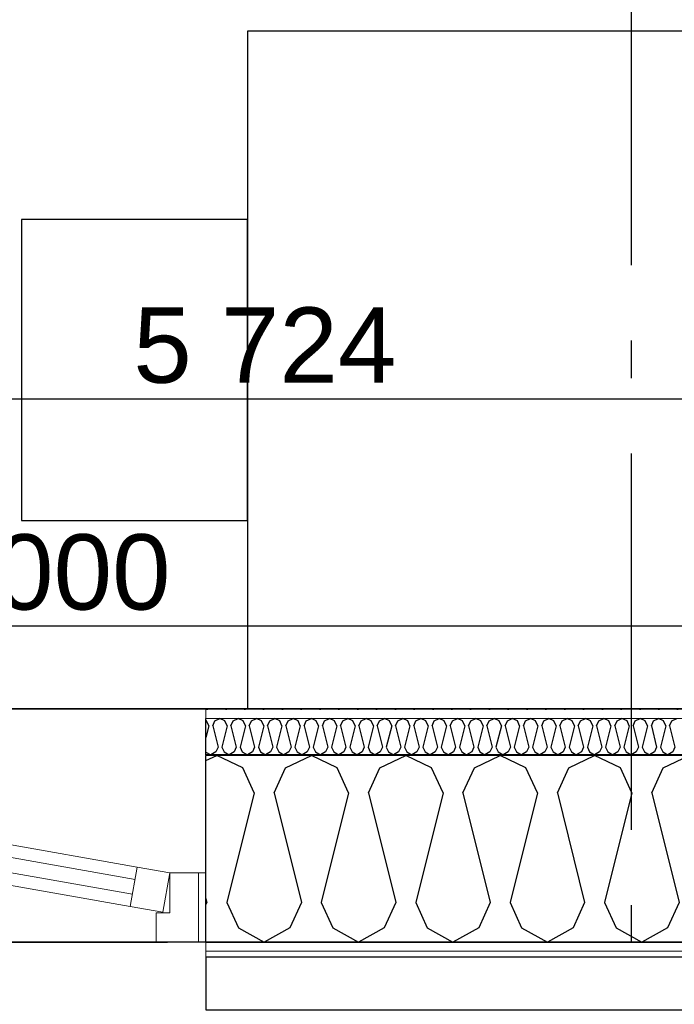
# Model space of a CAD drawing. Header units: millimetres. Extents: x -150 to 340931, y -1115 to 365939.
# Tile 204 of 253: x 311238 to 312108, y 343355 to 344663. Entities that reach past the tile are written whole.
import ezdxf
from ezdxf.enums import TextEntityAlignment as Align

# ---------------------------------------------------------------- set-up
doc = ezdxf.new("R2010")
doc.units = ezdxf.units.MM
doc.header["$LTSCALE"] = 0.5
doc.header["$MEASUREMENT"] = 0
for name, pattern in [('Akselinje', [1500, 1000, -200, 100, -200]), ('Over snittplan', [260, 150, -50, 10, -50]), ('PLINE', [0])]:
    doc.linetypes.add(name, pattern=pattern)
for name, color, linetype in [('232- Ikke-bærende yttervegger (Skravur)(Nye konstruksjoner)', 7, 'Continuous'), ('232- Ikke-bærende yttervegger(Nye konstruksjoner)', 7, 'Continuous'), ('244- Vinduer_ dører_ foldevegger(Nye konstruksjoner)', 7, 'Continuous'), ('255- Gulvoverflate(Nye konstruksjoner)', 7, 'Continuous'), ('257- Systemhimlinger (Skravur)(Nye konstruksjoner)', 7, 'Continuous'), ('257- Systemhimlinger(Nye konstruksjoner)', 7, 'Continuous'), ('273- Kjøkkeninnredning(Nye konstruksjoner)', 7, 'Continuous'), ('82-- Modullinjer(Nye konstruksjoner)', 7, 'Continuous'), ('842-M___1_50 Målsetting bygning', 7, 'Continuous'), ('842-M___1_50 Målsetting bygning(Nye konstruksjoner)', 7, 'Continuous'), ('862- M___Nettoareal(Nye konstruksjoner)', 7, 'Continuous'), ('862- M___Nettoareal(Polylinje)(Nye konstruksjoner)', 7, 'Continuous'), ('862- M___Nettoareal(Tekst)(Nye konstruksjoner)', 7, 'Continuous')]:
    doc.layers.add(name, color=color, linetype=linetype)
for name, color, linetype, lineweight in [('234- Vinduer_ dører_ porter(Nye konstruksjoner)', 7, 'Continuous', 0), ('235- Utvendig kledning og overflate(Nye konstruksjoner)', 7, 'Continuous', 0), ('236- Innvendig kledning og overflate(Nye konstruksjoner)', 7, 'Continuous', 0)]:
    doc.layers.add(name, color=color, linetype=linetype, lineweight=lineweight)
doc.styles.add('GENERATED_STYLE_1', font='txt')
doc.styles.add('GENERATED_STYLE_3', font='arial.ttf')
doc.styles.add('GENERATED_STYLE_5', font='arial.ttf')
doc.dimstyles.new('GENERATED_STYLE__1', dxfattribs={"dimtxt": 100, "dimasz": 95, "dimexe": 0.18, "dimexo": 0.0625, "dimgap": 0, "dimtad": 1, "dimtih": 1, "dimtoh": 1, "dimdec": 0, "dimzin": 0, "dimdsep": 46, "dimtxsty": 'GENERATED_STYLE_3', "dimblk": 'ARROWHEAD_6', "dimblk1": 'ARROWHEAD_6', "dimblk2": 'ARROWHEAD_6', "dimcen": 0.09, "dimse1": 1, "dimse2": 1, "dimclrd": 256, "dimclre": 256, "dimclrt": 256, "dimadec": 1, "dimazin": 0, "dimtfac": 1, "dimtdec": 4, "dimtmove": 0, "dimatfit": 3, "dimfxl": 1, "dimtolj": 1, "dimtzin": 0, "dimarcsym": 0})
doc.dimstyles.new('GENERATED_STYLE__2', dxfattribs={"dimtxt": 100, "dimasz": 95, "dimexe": 0.18, "dimexo": 0.0625, "dimgap": 0, "dimtad": 1, "dimdec": 0, "dimzin": 0, "dimdsep": 46, "dimtxsty": 'GENERATED_STYLE_3', "dimblk": 'ARROWHEAD_6', "dimblk1": 'ARROWHEAD_6', "dimblk2": 'ARROWHEAD_6', "dimcen": 0.09, "dimse1": 1, "dimse2": 1, "dimclrd": 256, "dimclre": 256, "dimclrt": 256, "dimadec": 1, "dimazin": 0, "dimtfac": 1, "dimtdec": 4, "dimtmove": 0, "dimatfit": 3, "dimfxl": 1, "dimtolj": 1, "dimtzin": 0, "dimarcsym": 0})
doc.dimstyles.new('GENERATED_STYLE__5', dxfattribs={"dimtxt": 100, "dimasz": 47.5, "dimexe": 0.18, "dimexo": 0.0625, "dimgap": 0, "dimtad": 1, "dimtih": 1, "dimtoh": 1, "dimdec": 0, "dimzin": 0, "dimdsep": 46, "dimtxsty": 'GENERATED_STYLE_3', "dimblk": 'ARROWHEAD_6', "dimblk1": 'ARROWHEAD_6', "dimblk2": 'ARROWHEAD_6', "dimcen": 0.09, "dimse1": 1, "dimse2": 1, "dimclrd": 256, "dimclre": 256, "dimclrt": 256, "dimadec": 1, "dimazin": 0, "dimtfac": 1, "dimtdec": 4, "dimtmove": 0, "dimatfit": 3, "dimfxl": 1, "dimtolj": 1, "dimtzin": 0, "dimarcsym": 0})
pattern_1 = [(0, (0, 0), (0, 43.30127), [0, -25]), (0, (12.5, 21.65), (0, 43.30127), [0, -25])]

# ---------------------------------------------------------------- blocks, each defined once
blk = doc.blocks.new('Fellesrom Bygg A__6', base_point=(310448.1, 339859.7))
at = {"layer": '862- M___Nettoareal(Polylinje)(Nye konstruksjoner)', "linetype": 'PLINE', "flags": 128}
blk.add_lwpolyline([(308760.9, 343747.8), (314369.7, 343747.8), (314360.9, 345447.8), (320651, 345447.6), (322731.9, 342583.8), (328296.4, 346626.6), (331088.4, 342783.8), (332481.5, 343796), (325033.1, 354047.8), (303141, 354047.8), (303141, 351847.8), (308360.9, 351847.8), (308360.9, 352047.8), (308760.9, 352047.8)], close=True, dxfattribs=at)
at = {"layer": '862- M___Nettoareal(Tekst)(Nye konstruksjoner)', "style": 'GENERATED_STYLE_1'}
for tag, p in [('DUMMY_861', (310985.6, 340047.9)), ('ROOM_NAME', (309910.6, 340002.2)), ('DUMMY_862', (309910.6, 339859.7))]:
    blk.add_attdef(tag, text='', height=100, dxfattribs=at).set_placement(p, align=Align.TOP_LEFT)
blk = doc.blocks.new('LEDER__26', base_point=(313160.9, 345197.8))
at = {"layer": '862- M___Nettoareal(Polylinje)(Nye konstruksjoner)', "linetype": 'PLINE', "flags": 128}
blk.add_lwpolyline([(308760.9, 346075.8), (308760.9, 343747.8), (314360.9, 343747.8), (314360.9, 346075.8), (312360.9, 346075.8)], close=True, dxfattribs=at)
at = {"layer": '862- M___Nettoareal(Tekst)(Nye konstruksjoner)', "style": 'GENERATED_STYLE_1'}
for tag, p in [('DUMMY_861', (313385, 345386.1)), ('ROOM_NAME', (312936.8, 345334.5)), ('DUMMY_862', (312936.8, 345197.8))]:
    blk.add_attdef(tag, text='', height=100, dxfattribs=at).set_placement(p, align=Align.TOP_LEFT)
blk = doc.blocks.new('*X259')
at = {"layer": '232- Ikke-bærende yttervegger (Skravur)(Nye konstruksjoner)', "linetype": 'PLINE'}
for p, q in [((311486.8, 343731.7), (311485.9, 343732.1)), ((311489.8, 343725.2), (311486.8, 343731.7)), ((311494.9, 343725.2), (311497.8, 343731.7)), ((311497.8, 343731.7), (311504.4, 343734.8)), ((311511.1, 343731.7), (311504.4, 343734.8)), ((311514, 343725.2), (311511.1, 343731.7)), ((311519.1, 343725.2), (311522.1, 343731.7)), ((311522.1, 343731.7), (311528.7, 343734.8)), ((311535.4, 343731.7), (311528.7, 343734.8)), ((311538.3, 343725.2), (311535.4, 343731.7)), ((311543.4, 343725.2), (311546.4, 343731.7)), ((311546.4, 343731.7), (311553, 343734.8)), ((311559.6, 343731.7), (311553, 343734.8)), ((311562.6, 343725.2), (311559.6, 343731.7)), ((311567.7, 343725.2), (311570.7, 343731.7)), ((311570.7, 343731.7), (311577.3, 343734.8)), ((311583.9, 343731.7), (311577.3, 343734.8)), ((311586.9, 343725.2), (311583.9, 343731.7)), ((311592, 343725.2), (311594.9, 343731.7)), ((311594.9, 343731.7), (311601.6, 343734.8)), ((311608.2, 343731.7), (311601.6, 343734.8)), ((311611.2, 343725.2), (311608.2, 343731.7)), ((311616.3, 343725.2), (311619.2, 343731.7)), ((311619.2, 343731.7), (311625.9, 343734.8)), ((311632.5, 343731.7), (311625.9, 343734.8)), ((311635.4, 343725.2), (311632.5, 343731.7)), ((311640.5, 343725.2), (311643.5, 343731.7)), ((311643.5, 343731.7), (311650.1, 343734.8)), ((311656.8, 343731.7), (311650.1, 343734.8)), ((311659.7, 343725.2), (311656.8, 343731.7)), ((311664.8, 343725.2), (311667.8, 343731.7)), ((311667.8, 343731.7), (311674.4, 343734.8)), ((311681, 343731.7), (311674.4, 343734.8)), ((311684, 343725.2), (311681, 343731.7)), ((311689.1, 343725.2), (311692.1, 343731.7)), ((311692.1, 343731.7), (311698.7, 343734.8)), ((311705.3, 343731.7), (311698.7, 343734.8)), ((311708.3, 343725.2), (311705.3, 343731.7)), ((311713.4, 343725.2), (311716.3, 343731.7)), ((311716.3, 343731.7), (311723, 343734.8)), ((311729.6, 343731.7), (311723, 343734.8)), ((311732.6, 343725.2), (311729.6, 343731.7)), ((311737.7, 343725.2), (311740.6, 343731.7)), ((311740.6, 343731.7), (311747.3, 343734.8)), ((311753.9, 343731.7), (311747.3, 343734.8)), ((311756.8, 343725.2), (311753.9, 343731.7)), ((311761.9, 343725.2), (311764.9, 343731.7)), ((311764.9, 343731.7), (311771.5, 343734.8)), ((311778.2, 343731.7), (311771.5, 343734.8)), ((311781.1, 343725.2), (311778.2, 343731.7)), ((311786.2, 343725.2), (311789.2, 343731.7)), ((311789.2, 343731.7), (311795.8, 343734.8)), ((311802.5, 343731.7), (311795.8, 343734.8)), ((311805.4, 343725.2), (311802.5, 343731.7)), ((311810.5, 343725.2), (311813.5, 343731.7)), ((311813.5, 343731.7), (311820.1, 343734.8)), ((311826.7, 343731.7), (311820.1, 343734.8)), ((311829.7, 343725.2), (311826.7, 343731.7)), ((311834.8, 343725.2), (311837.8, 343731.7)), ((311837.8, 343731.7), (311844.4, 343734.8)), ((311851, 343731.7), (311844.4, 343734.8)), ((311854, 343725.2), (311851, 343731.7)), ((311859.1, 343725.2), (311862, 343731.7)), ((311862, 343731.7), (311868.7, 343734.8)), ((311875.3, 343731.7), (311868.7, 343734.8)), ((311878.3, 343725.2), (311875.3, 343731.7)), ((311883.4, 343725.2), (311886.3, 343731.7)), ((311886.3, 343731.7), (311892.9, 343734.8)), ((311899.6, 343731.7), (311892.9, 343734.8)), ((311902.5, 343725.2), (311899.6, 343731.7)), ((311907.6, 343725.2), (311910.6, 343731.7)), ((311910.6, 343731.7), (311917.2, 343734.8)), ((311923.9, 343731.7), (311917.2, 343734.8)), ((311926.8, 343725.2), (311923.9, 343731.7)), ((311931.9, 343725.2), (311934.9, 343731.7)), ((311934.9, 343731.7), (311941.5, 343734.8)), ((311948.1, 343731.7), (311941.5, 343734.8)), ((311951.1, 343725.2), (311948.1, 343731.7)), ((311956.2, 343725.2), (311959.2, 343731.7)), ((311959.2, 343731.7), (311965.8, 343734.8)), ((311972.4, 343731.7), (311965.8, 343734.8)), ((311975.4, 343725.2), (311972.4, 343731.7)), ((311980.5, 343725.2), (311983.4, 343731.7)), ((311983.4, 343731.7), (311990.1, 343734.8)), ((311996.7, 343731.7), (311990.1, 343734.8)), ((311999.7, 343725.2), (311996.7, 343731.7)), ((312004.8, 343725.2), (312007.7, 343731.7)), ((312007.7, 343731.7), (312014.4, 343734.8)), ((312021, 343731.7), (312014.4, 343734.8)), ((312023.9, 343725.2), (312021, 343731.7)), ((312029, 343725.2), (312032, 343731.7)), ((312032, 343731.7), (312038.6, 343734.8)), ((312045.3, 343731.7), (312038.6, 343734.8)), ((312048.2, 343725.2), (312045.3, 343731.7)), ((312053.3, 343725.2), (312056.3, 343731.7)), ((312056.3, 343731.7), (312062.9, 343734.8)), ((312069.5, 343731.7), (312062.9, 343734.8)), ((312072.5, 343725.2), (312069.5, 343731.7)), ((312077.6, 343725.2), (312080.6, 343731.7)), ((312080.6, 343731.7), (312087.2, 343734.8)), ((312093.8, 343731.7), (312087.2, 343734.8)), ((312096.8, 343725.2), (312093.8, 343731.7)), ((312101.9, 343725.2), (312104.8, 343731.7)), ((312104.8, 343731.7), (312111.5, 343734.8)), ((311489.8, 343725.2), (311485.9, 343709.8)), ((311494.9, 343725.2), (311501.9, 343697)), ((311514, 343725.2), (311507, 343697)), ((311519.1, 343725.2), (311526.2, 343697)), ((311538.3, 343725.2), (311531.3, 343697)), ((311543.4, 343725.2), (311550.5, 343697)), ((311562.6, 343725.2), (311555.6, 343697)), ((311567.7, 343725.2), (311574.7, 343697)), ((311586.9, 343725.2), (311579.8, 343697)), ((311592, 343725.2), (311599, 343697)), ((311611.2, 343725.2), (311604.1, 343697)), ((311616.3, 343725.2), (311623.3, 343697)), ((311635.4, 343725.2), (311628.4, 343697)), ((311640.5, 343725.2), (311647.6, 343697)), ((311659.7, 343725.2), (311652.7, 343697)), ((311664.8, 343725.2), (311671.9, 343697)), ((311684, 343725.2), (311677, 343697)), ((311689.1, 343725.2), (311696.1, 343697)), ((311708.3, 343725.2), (311701.2, 343697)), ((311713.4, 343725.2), (311720.4, 343697)), ((311732.6, 343725.2), (311725.5, 343697)), ((311737.7, 343725.2), (311744.7, 343697)), ((311756.8, 343725.2), (311749.8, 343697)), ((311761.9, 343725.2), (311769, 343697)), ((311781.1, 343725.2), (311774.1, 343697)), ((311786.2, 343725.2), (311793.3, 343697)), ((311805.4, 343725.2), (311798.4, 343697)), ((311810.5, 343725.2), (311817.5, 343697)), ((311829.7, 343725.2), (311822.7, 343697)), ((311834.8, 343725.2), (311841.8, 343697)), ((311854, 343725.2), (311846.9, 343697)), ((311859.1, 343725.2), (311866.1, 343697)), ((311878.3, 343725.2), (311871.2, 343697)), ((311883.4, 343725.2), (311890.4, 343697)), ((311902.5, 343725.2), (311895.5, 343697)), ((311907.6, 343725.2), (311914.7, 343697)), ((311926.8, 343725.2), (311919.8, 343697)), ((311931.9, 343725.2), (311939, 343697)), ((311951.1, 343725.2), (311944.1, 343697)), ((311956.2, 343725.2), (311963.2, 343697)), ((311975.4, 343725.2), (311968.3, 343697)), ((311980.5, 343725.2), (311987.5, 343697)), ((311999.7, 343725.2), (311992.6, 343697)), ((312004.8, 343725.2), (312011.8, 343697)), ((312023.9, 343725.2), (312016.9, 343697)), ((312029, 343725.2), (312036.1, 343697)), ((312048.2, 343725.2), (312041.2, 343697)), ((312053.3, 343725.2), (312060.4, 343697)), ((312072.5, 343725.2), (312065.5, 343697)), ((312077.6, 343725.2), (312084.6, 343697)), ((312096.8, 343725.2), (312089.7, 343697)), ((312101.9, 343725.2), (312108.9, 343697)), ((311485.9, 343690.4), (311492.3, 343686.8)), ((311498.9, 343690.5), (311492.3, 343686.8)), ((311501.9, 343697), (311498.9, 343690.5)), ((311507, 343697), (311510, 343690.5)), ((311510, 343690.5), (311516.6, 343686.8)), ((311523.2, 343690.5), (311516.6, 343686.8)), ((311526.2, 343697), (311523.2, 343690.5)), ((311531.3, 343697), (311534.2, 343690.5)), ((311534.2, 343690.5), (311540.9, 343686.8)), ((311547.5, 343690.5), (311540.9, 343686.8)), ((311550.5, 343697), (311547.5, 343690.5)), ((311555.6, 343697), (311558.5, 343690.5)), ((311558.5, 343690.5), (311565.1, 343686.8)), ((311571.8, 343690.5), (311565.1, 343686.8)), ((311574.7, 343697), (311571.8, 343690.5)), ((311579.8, 343697), (311582.8, 343690.5)), ((311582.8, 343690.5), (311589.4, 343686.8)), ((311596.1, 343690.5), (311589.4, 343686.8)), ((311599, 343697), (311596.1, 343690.5)), ((311604.1, 343697), (311607.1, 343690.5)), ((311607.1, 343690.5), (311613.7, 343686.8)), ((311620.3, 343690.5), (311613.7, 343686.8)), ((311623.3, 343697), (311620.3, 343690.5)), ((311628.4, 343697), (311631.4, 343690.5)), ((311631.4, 343690.5), (311638, 343686.8)), ((311644.6, 343690.5), (311638, 343686.8)), ((311647.6, 343697), (311644.6, 343690.5)), ((311652.7, 343697), (311655.6, 343690.5)), ((311655.6, 343690.5), (311662.3, 343686.8)), ((311668.9, 343690.5), (311662.3, 343686.8)), ((311671.9, 343697), (311668.9, 343690.5)), ((311677, 343697), (311679.9, 343690.5)), ((311679.9, 343690.5), (311686.6, 343686.8)), ((311693.2, 343690.5), (311686.6, 343686.8)), ((311696.1, 343697), (311693.2, 343690.5)), ((311701.2, 343697), (311704.2, 343690.5)), ((311704.2, 343690.5), (311710.8, 343686.8)), ((311717.5, 343690.5), (311710.8, 343686.8)), ((311720.4, 343697), (311717.5, 343690.5)), ((311725.5, 343697), (311728.5, 343690.5)), ((311728.5, 343690.5), (311735.1, 343686.8)), ((311741.7, 343690.5), (311735.1, 343686.8)), ((311744.7, 343697), (311741.7, 343690.5)), ((311749.8, 343697), (311752.8, 343690.5)), ((311752.8, 343690.5), (311759.4, 343686.8)), ((311766, 343690.5), (311759.4, 343686.8)), ((311769, 343697), (311766, 343690.5)), ((311774.1, 343697), (311777, 343690.5)), ((311777, 343690.5), (311783.7, 343686.8)), ((311790.3, 343690.5), (311783.7, 343686.8)), ((311793.3, 343697), (311790.3, 343690.5)), ((311798.4, 343697), (311801.3, 343690.5)), ((311801.3, 343690.5), (311808, 343686.8)), ((311814.6, 343690.5), (311808, 343686.8)), ((311817.5, 343697), (311814.6, 343690.5)), ((311822.7, 343697), (311825.6, 343690.5)), ((311825.6, 343690.5), (311832.2, 343686.8)), ((311838.9, 343690.5), (311832.2, 343686.8)), ((311841.8, 343697), (311838.9, 343690.5)), ((311846.9, 343697), (311849.9, 343690.5)), ((311849.9, 343690.5), (311856.5, 343686.8)), ((311863.2, 343690.5), (311856.5, 343686.8)), ((311866.1, 343697), (311863.2, 343690.5)), ((311871.2, 343697), (311874.2, 343690.5)), ((311874.2, 343690.5), (311880.8, 343686.8)), ((311887.4, 343690.5), (311880.8, 343686.8)), ((311890.4, 343697), (311887.4, 343690.5)), ((311895.5, 343697), (311898.5, 343690.5)), ((311898.5, 343690.5), (311905.1, 343686.8)), ((311911.7, 343690.5), (311905.1, 343686.8)), ((311914.7, 343697), (311911.7, 343690.5)), ((311919.8, 343697), (311922.7, 343690.5)), ((311922.7, 343690.5), (311929.4, 343686.8)), ((311936, 343690.5), (311929.4, 343686.8)), ((311939, 343697), (311936, 343690.5)), ((311944.1, 343697), (311947, 343690.5)), ((311947, 343690.5), (311953.6, 343686.8)), ((311960.3, 343690.5), (311953.6, 343686.8)), ((311963.2, 343697), (311960.3, 343690.5)), ((311968.3, 343697), (311971.3, 343690.5)), ((311971.3, 343690.5), (311977.9, 343686.8)), ((311984.6, 343690.5), (311977.9, 343686.8)), ((311987.5, 343697), (311984.6, 343690.5)), ((311992.6, 343697), (311995.6, 343690.5)), ((311995.6, 343690.5), (312002.2, 343686.8)), ((312008.8, 343690.5), (312002.2, 343686.8)), ((312011.8, 343697), (312008.8, 343690.5)), ((312016.9, 343697), (312019.9, 343690.5)), ((312019.9, 343690.5), (312026.5, 343686.8)), ((312033.1, 343690.5), (312026.5, 343686.8)), ((312036.1, 343697), (312033.1, 343690.5)), ((312041.2, 343697), (312044.1, 343690.5)), ((312044.1, 343690.5), (312050.8, 343686.8)), ((312057.4, 343690.5), (312050.8, 343686.8)), ((312060.4, 343697), (312057.4, 343690.5)), ((312065.5, 343697), (312068.4, 343690.5)), ((312068.4, 343690.5), (312075.1, 343686.8)), ((312081.7, 343690.5), (312075.1, 343686.8)), ((312084.6, 343697), (312081.7, 343690.5)), ((312089.7, 343697), (312092.7, 343690.5)), ((312092.7, 343690.5), (312099.3, 343686.8)), ((312106, 343690.5), (312099.3, 343686.8)), ((312108.9, 343697), (312106, 343690.5))]:
    blk.add_line(p, q, dxfattribs=at)
blk = doc.blocks.new('*X263')
at = {"layer": '232- Ikke-bærende yttervegger (Skravur)(Nye konstruksjoner)', "linetype": 'PLINE'}
for p, q in [((311485.9, 343679), (311500.4, 343685.8)), ((311534.7, 343669.6), (311500.4, 343685.8)), ((311591.6, 343669.6), (311625.9, 343685.8)), ((311660.1, 343669.6), (311625.9, 343685.8)), ((311717, 343669.6), (311751.3, 343685.8)), ((311785.6, 343669.6), (311751.3, 343685.8)), ((311842.5, 343669.6), (311876.8, 343685.8)), ((311911, 343669.6), (311876.8, 343685.8)), ((311968, 343669.6), (312002.2, 343685.8)), ((312036.5, 343669.6), (312002.2, 343685.8)), ((312093.4, 343669.6), (312127.7, 343685.8)), ((311549.9, 343636), (311534.7, 343669.6)), ((311576.3, 343636), (311591.6, 343669.6)), ((311675.4, 343636), (311660.1, 343669.6)), ((311701.8, 343636), (311717, 343669.6)), ((311800.9, 343636), (311785.6, 343669.6)), ((311827.2, 343636), (311842.5, 343669.6)), ((311926.3, 343636), (311911, 343669.6)), ((311952.7, 343636), (311968, 343669.6)), ((312051.8, 343636), (312036.5, 343669.6)), ((312078.1, 343636), (312093.4, 343669.6)), ((311549.9, 343636), (311513.6, 343490.6)), ((311576.3, 343636), (311612.7, 343490.6)), ((311675.4, 343636), (311639, 343490.6)), ((311701.8, 343636), (311738.1, 343490.6)), ((311800.9, 343636), (311764.5, 343490.6)), ((311827.2, 343636), (311863.6, 343490.6)), ((311926.3, 343636), (311889.9, 343490.6)), ((311952.7, 343636), (311989, 343490.6)), ((312051.8, 343636), (312015.4, 343490.6)), ((312078.1, 343636), (312114.5, 343490.6)), ((311485.9, 343495.8), (311487.2, 343490.6)), ((311487.2, 343490.6), (311485.9, 343487.7)), ((311513.6, 343490.6), (311528.9, 343457)), ((311612.7, 343490.6), (311597.4, 343457)), ((311639, 343490.6), (311654.3, 343457)), ((311738.1, 343490.6), (311722.8, 343457)), ((311764.5, 343490.6), (311779.8, 343457)), ((311863.6, 343490.6), (311848.3, 343457)), ((311889.9, 343490.6), (311905.2, 343457)), ((311989, 343490.6), (311973.7, 343457)), ((312015.4, 343490.6), (312030.7, 343457)), ((312114.5, 343490.6), (312099.2, 343457)), ((311528.9, 343457), (311563.1, 343437.8)), ((311597.4, 343457), (311563.1, 343437.8)), ((311654.3, 343457), (311688.6, 343437.8)), ((311722.8, 343457), (311688.6, 343437.8)), ((311779.8, 343457), (311814, 343437.8)), ((311848.3, 343457), (311814, 343437.8)), ((311905.2, 343457), (311939.5, 343437.8)), ((311973.7, 343457), (311939.5, 343437.8)), ((312030.7, 343457), (312064.9, 343437.8)), ((312099.2, 343457), (312064.9, 343437.8))]:
    blk.add_line(p, q, dxfattribs=at)
blk = doc.blocks.new('Vindu[27]')
at = {"layer": '234- Vinduer_ dører_ porter(Nye konstruksjoner)', "linetype": 'PLINE'}
for p, q in [((310375.9, 343747.8), (311485.9, 343747.8)), ((310482.6, 343698.3), (311394.6, 343537.5)), ((310479.8, 343682), (311391.7, 343521.2)), ((311388.2, 343501.5), (310476.3, 343662.3)), ((311385.4, 343485.3), (310473.4, 343646.1)), ((311385.4, 343485.3), (311394.6, 343537.5)), ((311394.6, 343537.5), (311437.9, 343529.8)), ((311437.9, 343529.8), (311428.7, 343477.6)), ((311437.9, 343476.8), (311437.9, 343529.8)), ((311437.9, 343529.8), (311475.9, 343529.8)), ((311475.9, 343529.8), (311485.9, 343529.8)), ((311475.9, 343437.8), (311475.9, 343529.8)), ((311428.7, 343477.6), (311385.4, 343485.3)), ((311419.9, 343437.8), (311419.9, 343476.8)), ((311419.9, 343476.8), (311437.9, 343476.8)), ((311475.9, 343437.8), (311419.9, 343437.8)), ((311485.9, 343437.8), (311475.9, 343437.8))]:
    blk.add_line(p, q, dxfattribs=at)
at = {"layer": '235- Utvendig kledning og overflate(Nye konstruksjoner)', "linetype": 'PLINE'}
for p, q in [((311485.9, 343425.8), (311485.9, 343437.8)), ((311485.9, 343389.8), (311485.9, 343425.8)), ((311485.9, 343366.8), (311485.9, 343389.8)), ((311485.9, 343347.8), (311485.9, 343366.8))]:
    blk.add_line(p, q, dxfattribs=at)
at = {"layer": '236- Innvendig kledning og overflate(Nye konstruksjoner)', "linetype": 'PLINE'}
for p, q in [((311485.9, 343734.8), (311485.9, 343747.8)), ((311485.9, 343685.8), (311485.9, 343686.8))]:
    blk.add_line(p, q, dxfattribs=at)
at = {"layer": '244- Vinduer_ dører_ foldevegger(Nye konstruksjoner)', "linetype": 'PLINE'}
for p, q in [((311485.9, 343686.8), (311485.9, 343734.8)), ((311485.9, 343529.8), (311485.9, 343685.8)), ((311485.9, 343437.8), (311485.9, 343529.8)), ((311485.9, 343437.8), (311485.9, 343529.8))]:
    blk.add_line(p, q, dxfattribs=at)
blk = doc.blocks.new('Veggnisje rektangulær[29]')
at = {"layer": '244- Vinduer_ dører_ foldevegger(Nye konstruksjoner)', "linetype": 'PLINE', "flags": 128}
blk.add_lwpolyline([(312595.9, 343347.8), (312595.9, 343417.8), (311485.9, 343417.8), (311485.9, 343347.8)], close=True, dxfattribs=at)
blk = doc.blocks.new('Standard grid marker[94]', base_point=(312050.9, 363787.1))
at = {"layer": '82-- Modullinjer(Nye konstruksjoner)', "linetype": 'Akselinje'}
blk.add_line((312050.9, 363587.1), (312050.9, 339987.1), dxfattribs=at)
at = {"layer": '82-- Modullinjer(Nye konstruksjoner)', "style": 'GENERATED_STYLE_5'}
for tag, p in [('AC_MarkerText_1_0', (312050.9, 363965.3)), ('AC_MarkerText_1_1', (312050.9, 339715.3))]:
    blk.add_attdef(tag, text='', height=100, rotation=360, dxfattribs=at).set_placement(p, align=Align.TOP_CENTER)
blk = doc.blocks.new('Standard grid marker[105]', base_point=(306234.8, 343437.9))
at = {"layer": '82-- Modullinjer(Nye konstruksjoner)', "linetype": 'Akselinje'}
blk.add_line((306434.8, 343437.9), (320034.8, 343437.9), dxfattribs=at)
at = {"layer": '82-- Modullinjer(Nye konstruksjoner)', "style": 'GENERATED_STYLE_5'}
blk.add_attdef('AC_MarkerText_1', text='', height=100, dxfattribs=at).set_placement((306109.8, 343491), align=Align.TOP_CENTER)
blk = doc.blocks.new('*D774')
at = {"layer": '842-M___1_50 Målsetting bygning(Nye konstruksjoner)', "linetype": 'PLINE'}
for p, q in [((276294.5, 363585.1), (276294.5, 363772.6)), ((335668.8, 363585.1), (335668.8, 363772.6)), ((276344.5, 363728.9), (276244.5, 363628.9)), ((335618.8, 363628.9), (335718.8, 363728.9)), ((276219.5, 363678.9), (276294.5, 363678.9)), ((276294.5, 363678.9), (335668.8, 363678.9)), ((335668.8, 363678.9), (335743.8, 363678.9))]:
    blk.add_line(p, q, dxfattribs=at)
at = {"layer": '842-M___1_50 Målsetting bygning(Nye konstruksjoner)', "insert": (305772, 363698.9), "char_height": 100, "attachment_point": 7, "style": 'GENERATED_STYLE_3'}
blk.add_mtext('\\A1;{\\pql;\\fArial|b0|i0|c0|p0;\\W1.000000;59\xa0374}', dxfattribs=at)
blk = doc.blocks.new('ARROWHEAD_6')
at = {"linetype": 'Continuous'}
for p, q in [((-0.5, -0.5), (0.5, 0.5)), ((0, 0), (-1, 0))]:
    blk.add_line(p, q, dxfattribs=at)
blk = doc.blocks.new('*D939')
at = {"layer": '842-M___1_50 Målsetting bygning', "linetype": 'PLINE'}
for p, q in [((309134.6, 343735.8), (309234.6, 343635.8)), ((309278.4, 343685.8), (309090.9, 343685.8)), ((309184.6, 343437.8), (309184.6, 343685.8)), ((309134.6, 343487.8), (309234.6, 343387.8)), ((309278.4, 343437.8), (309090.9, 343437.8)), ((309184.6, 343362.8), (309184.6, 343437.8))]:
    blk.add_line(p, q, dxfattribs=at)
at = {"layer": '842-M___1_50 Målsetting bygning', "insert": (309164.6, 343447.4), "char_height": 100, "attachment_point": 7, "rotation": 90, "style": 'GENERATED_STYLE_3'}
blk.add_mtext('\\A1;{\\pql;\\fArial|b0|i0|c0|p0;\\W1.000000;248}', dxfattribs=at)
blk = doc.blocks.new('*D940')
at = {"layer": '842-M___1_50 Målsetting bygning', "linetype": 'PLINE'}
for p, q in [((309134.6, 346138.8), (309234.6, 346038.8)), ((309278.4, 346088.8), (309090.9, 346088.8)), ((309184.6, 343685.8), (309184.6, 346088.8)), ((309134.6, 343735.8), (309234.6, 343635.8)), ((309278.4, 343685.8), (309090.9, 343685.8))]:
    blk.add_line(p, q, dxfattribs=at)
at = {"layer": '842-M___1_50 Målsetting bygning', "char_height": 100, "attachment_point": 7, "rotation": 90, "style": 'GENERATED_STYLE_3'}
for s, insert in [('\\A1;{\\pql;\\fArial|b0|i0|c0|p0;\\W1.000000;98}', (309164.6, 346061.6)), ('\\A1;{\\pql;\\fArial|b0|i0|c0|p0;\\W1.000000;2\xa0403}', (309164.6, 344715.7))]:
    blk.add_mtext(s, dxfattribs=dict(at, insert=insert))
blk = doc.blocks.new('*D962')
at = {"layer": '842-M___1_50 Målsetting bygning', "linetype": 'PLINE'}
for p, q in [((307120.9, 343735.8), (307220.9, 343635.8)), ((307264.6, 343685.8), (307077.1, 343685.8)), ((307170.9, 343437.8), (307170.9, 343685.8)), ((307120.9, 343487.8), (307220.9, 343387.8)), ((307264.6, 343437.8), (307077.1, 343437.8)), ((307170.9, 343362.8), (307170.9, 343437.8))]:
    blk.add_line(p, q, dxfattribs=at)
at = {"layer": '842-M___1_50 Målsetting bygning', "insert": (307150.9, 343447.4), "char_height": 100, "attachment_point": 7, "rotation": 90, "style": 'GENERATED_STYLE_3'}
blk.add_mtext('\\A1;{\\pql;\\fArial|b0|i0|c0|p0;\\W1.000000;248}', dxfattribs=at)
blk = doc.blocks.new('*D963')
at = {"layer": '842-M___1_50 Målsetting bygning', "linetype": 'PLINE'}
for p, q in [((307120.9, 344406.8), (307220.9, 344306.8)), ((307264.6, 344356.8), (307077.1, 344356.8)), ((307170.9, 343685.8), (307170.9, 344356.8)), ((307120.9, 343735.8), (307220.9, 343635.8)), ((307264.6, 343685.8), (307077.1, 343685.8))]:
    blk.add_line(p, q, dxfattribs=at)
at = {"layer": '842-M___1_50 Målsetting bygning', "insert": (307150.9, 343906.9), "char_height": 100, "attachment_point": 7, "rotation": 90, "style": 'GENERATED_STYLE_3'}
blk.add_mtext('\\A1;{\\pql;\\fArial|b0|i0|c0|p0;\\W1.000000;671}', dxfattribs=at)
blk = doc.blocks.new('*D1156')
at = {"layer": '842-M___1_50 Målsetting bygning', "linetype": 'PLINE'}
for p, q in [((308698.9, 344065.8), (308698.9, 344253.3)), ((314422.9, 344065.8), (314422.9, 344253.3)), ((308748.9, 344209.5), (308648.9, 344109.5)), ((314472.9, 344209.5), (314372.9, 344109.5)), ((308698.9, 344159.5), (314422.9, 344159.5))]:
    blk.add_line(p, q, dxfattribs=at)
at = {"layer": '842-M___1_50 Målsetting bygning', "insert": (311389.3, 344179.5), "char_height": 100, "attachment_point": 7, "style": 'GENERATED_STYLE_3'}
blk.add_mtext('\\A1;{\\pql;\\fArial|b0|i0|c0|p0;\\W1.000000;5\xa0724}', dxfattribs=at)
blk = doc.blocks.new('*D1189')
at = {"layer": '257- Systemhimlinger(Nye konstruksjoner)', "linetype": 'PLINE'}
for p, q in [((309760.9, 343811.4), (309760.9, 343905.1)), ((312760.9, 343811.4), (312760.9, 343905.1)), ((309785.9, 343883.2), (309735.9, 343833.2)), ((312785.9, 343883.2), (312735.9, 343833.2)), ((309760.9, 343858.2), (312760.9, 343858.2))]:
    blk.add_line(p, q, dxfattribs=at)
at = {"layer": '257- Systemhimlinger(Nye konstruksjoner)', "insert": (311089.3, 343878.2), "char_height": 100, "attachment_point": 7, "style": 'GENERATED_STYLE_3'}
blk.add_mtext('\\A1;{\\pql;\\fArial|b0|i0|c0|p0;\\W1.000000;3\xa0000}', dxfattribs=at)

msp = doc.modelspace()

# ---------------------------------------------------------------- hatches: boundary and pattern name
at = {"layer": '232- Ikke-bærende yttervegger (Skravur)(Nye konstruksjoner)', "linetype": 'Continuous'}
h = msp.add_hatch(dxfattribs=at)
h.set_pattern_fill('Prikker_tett', color=256, style=0, pattern_type=2)
h.set_pattern_definition(pattern_1)
h.paths.add_polyline_path([(311485.9, 343734.8), (312595.9, 343734.8), (312595.9, 343747.8), (311485.9, 343747.8)])
msp.add_hatch(color=256, dxfattribs=at).paths.add_polyline_path([(312595.9, 343686.8), (311485.9, 343686.8), (311485.9, 343685.8), (312595.9, 343685.8)])
h = msp.add_hatch(dxfattribs=at)
h.set_pattern_fill('Prikker_tett', color=256, style=0, pattern_type=2)
h.set_pattern_definition(pattern_1)
h.paths.add_polyline_path([(311485.9, 343425.8), (312595.9, 343425.8), (312595.9, 343437.8), (311485.9, 343437.8)])

# ---------------------------------------------------------------- linework, layer by layer
at = {"layer": '232- Ikke-bærende yttervegger(Nye konstruksjoner)', "linetype": 'PLINE'}
for p, q in [((311485.9, 343686.8), (311485.9, 343734.8)), ((312595.9, 343686.8), (311485.9, 343686.8)), ((312595.9, 343685.8), (311485.9, 343685.8)), ((311485.9, 343529.8), (311485.9, 343685.8)), ((311485.9, 343437.8), (311485.9, 343529.8)), ((311485.9, 343437.8), (312595.9, 343437.8)), ((312595.9, 343417.8), (311485.9, 343417.8))]:
    msp.add_line(p, q, dxfattribs=at)
at = {"layer": '232- Ikke-bærende yttervegger(Nye konstruksjoner)', "linetype": 'Over snittplan', "flags": 128}
msp.add_lwpolyline([(314360.9, 343747.8), (308760.9, 343747.8)], dxfattribs=at)
at = {"layer": '235- Utvendig kledning og overflate(Nye konstruksjoner)', "linetype": 'PLINE'}
for p, q in [((311485.9, 343425.8), (311485.9, 343437.8)), ((311485.9, 343425.8), (312595.9, 343425.8)), ((311485.9, 343417.8), (311485.9, 343425.8))]:
    msp.add_line(p, q, dxfattribs=at)
at = {"layer": '236- Innvendig kledning og overflate(Nye konstruksjoner)', "linetype": 'PLINE'}
for p, q in [((311485.9, 343734.8), (311485.9, 343747.8)), ((312595.9, 343734.8), (311485.9, 343734.8)), ((311485.9, 343685.8), (311485.9, 343686.8))]:
    msp.add_line(p, q, dxfattribs=at)
at = {"layer": '236- Innvendig kledning og overflate(Nye konstruksjoner)', "linetype": 'PLINE', "flags": 128}
msp.add_lwpolyline([(312595.9, 343747.8), (311485.9, 343747.8)], dxfattribs=at)
at = {"layer": '255- Gulvoverflate(Nye konstruksjoner)', "linetype": 'PLINE', "flags": 128}
msp.add_lwpolyline([(312260.9, 352047.8), (308450.9, 352047.8), (308450.9, 354357.8), (325191, 354357.8), (332914.5, 343727.4), (331296.5, 342551.8), (333412.5, 339639.3), (327571.4, 335395.5), (324741.2, 339290.9), (323365.9, 338291.7), (321018.9, 341522.1), (322394.2, 342521.3), (320493.2, 345137.8), (314670.9, 345137.8), (314670.9, 343437.8), (308450.9, 343437.8), (308450.9, 349447.8), (312260.9, 349447.8)], close=True, dxfattribs=at)
msp.add_lwpolyline([(312260.9, 352047.8), (308450.9, 352047.8), (308450.9, 354357.8), (325191, 354357.8), (332914.5, 343727.4), (331296.5, 342551.8), (333412.5, 339639.3), (327571.4, 335395.5), (324741.2, 339290.9), (323365.9, 338291.7), (321018.9, 341522.1), (322394.2, 342521.3), (320493.2, 345137.8), (314670.9, 345137.8), (314670.9, 343437.8), (308450.9, 343437.8), (308450.9, 349447.8), (312260.9, 349447.8)], close=True, dxfattribs=at)
at = {"layer": '257- Systemhimlinger (Skravur)(Nye konstruksjoner)', "linetype": 'PLINE', "flags": 128}
msp.add_lwpolyline([(312360.9, 346075.8), (314360.9, 346075.8), (314360.9, 343747.8), (308760.9, 343747.8), (308760.9, 346075.8)], close=True, dxfattribs=at)
at = {"layer": '273- Kjøkkeninnredning(Nye konstruksjoner)', "linetype": 'PLINE', "flags": 128}
for points in [[(312540.9, 343747.8), (312540.9, 344647.8), (311540.9, 344647.8), (311540.9, 343747.8)], [(311540.9, 343997.8), (311540.9, 344397.8), (311240.9, 344397.8), (311240.9, 343997.8)]]:
    msp.add_lwpolyline(points, close=True, dxfattribs=at)

# ---------------------------------------------------------------- block references
at = {"layer": '232- Ikke-bærende yttervegger(Nye konstruksjoner)'}
for name in ['*X259', '*X263']:
    msp.add_blockref(name, (0, 0), dxfattribs=at)
at = {"layer": '244- Vinduer_ dører_ foldevegger(Nye konstruksjoner)', "linetype": 'PLINE'}
for name in ['Vindu[27]', 'Veggnisje rektangulær[29]']:
    msp.add_blockref(name, (0, 0), dxfattribs=at)
at = {"layer": '82-- Modullinjer(Nye konstruksjoner)', "linetype": 'PLINE'}
for name, p in [('Standard grid marker[94]', (312050.9, 363787.1)), ('Standard grid marker[105]', (306234.8, 343437.9))]:
    msp.add_blockref(name, p, dxfattribs=at)
at = {"layer": '862- M___Nettoareal(Nye konstruksjoner)', "linetype": 'Continuous'}
for name, p in [('Fellesrom Bygg A__6', (310448.1, 339859.7)), ('LEDER__26', (313160.9, 345197.8))]:
    msp.add_blockref(name, p, dxfattribs=at)

# ---------------------------------------------------------------- dimensions: what is measured, and where the dimension line sits
at = {"layer": '257- Systemhimlinger(Nye konstruksjoner)', "linetype": 'Continuous'}
dim = msp.add_linear_dim(base=(312760.9, 343858.2), p1=(309760.9, 344911.8), p2=(312760.9, 344911.8), dimstyle='GENERATED_STYLE__5', dxfattribs=at)
dim.commit()
dim.dimension.update_dxf_attribs({"geometry": '*D1189', "text_midpoint": (311260.9, 343928.2), "dimtype": 160})
at = {"layer": '842-M___1_50 Målsetting bygning', "linetype": 'Continuous'}
dim = msp.add_linear_dim(base=(314422.9, 344159.5), p1=(308698.9, 348897.8), p2=(314422.9, 344535.8), dimstyle='GENERATED_STYLE__1', dxfattribs=at)
dim.commit()
dim.dimension.update_dxf_attribs({"geometry": '*D1156', "text_midpoint": (311560.8, 344229.5), "dimtype": 160})
for base, p1, p2, picture, middle in [((309184.6, 346088.8), (311560.9, 343685.8), (311560.9, 346088.8), '*D940', (309114.6, 344887.3)), ((307170.9, 344356.8), (311560.9, 343685.8), (308360.9, 344356.8), '*D963', (307100.9, 344021.1)), ((307170.9, 343685.8), (311560.9, 343437.8), (311560.9, 343685.8), '*D962', (307100.9, 343561.6)), ((309184.6, 343685.8), (311560.9, 343437.8), (311560.9, 343685.8), '*D939', (309114.6, 343561.6))]:
    dim = msp.add_linear_dim(base=base, p1=p1, p2=p2, angle=90, dimstyle='GENERATED_STYLE__2', dxfattribs=at)
    dim.commit()
    dim.dimension.update_dxf_attribs({"geometry": picture, "text_midpoint": middle, "dimtype": 160, "text_rotation": 90})
at = {"layer": '842-M___1_50 Målsetting bygning(Nye konstruksjoner)', "linetype": 'Continuous'}
dim = msp.add_linear_dim(base=(335668.8, 363678.9), p1=(276294.5, 358685.2), p2=(335668.8, 339845.1), dimstyle='GENERATED_STYLE__1', dxfattribs=at)
dim.commit()
dim.dimension.update_dxf_attribs({"geometry": '*D774', "text_midpoint": (305981.5, 363748.9), "dimtype": 160})

doc.saveas('drawing.dxf')
